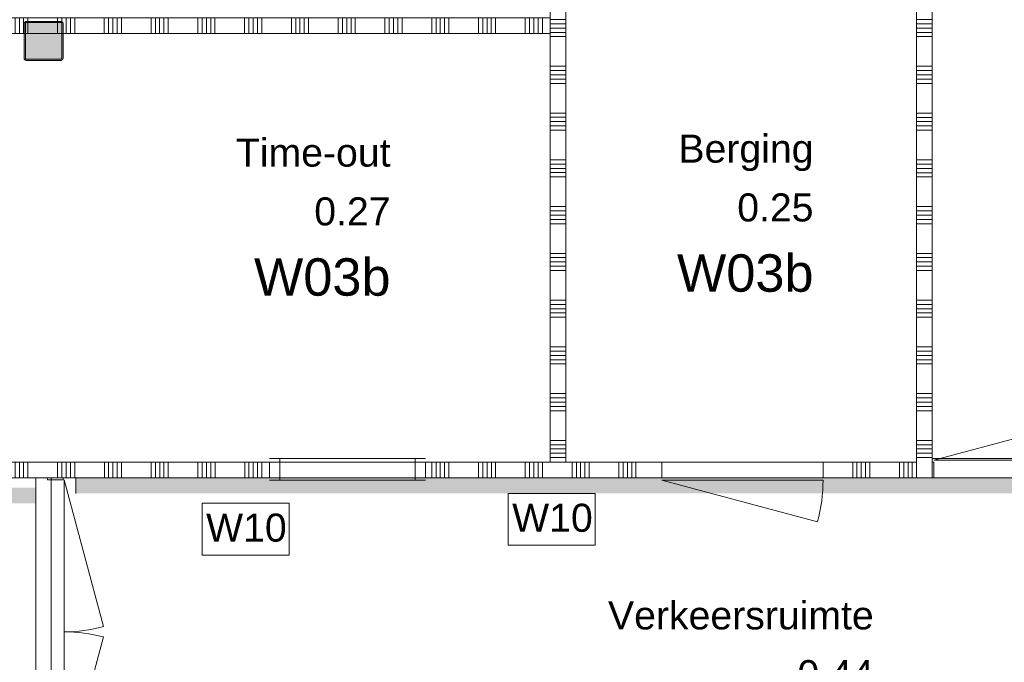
# Model space of a CAD drawing. Header units: millimetres. Extents: x -850 to 154668, y -80343 to 71019.
# Tile 129 of 147: x 16747 to 23063, y 46877 to 50999. Entities that reach past the tile are written whole.
import ezdxf
from ezdxf.enums import TextEntityAlignment as Align

# ---------------------------------------------------------------- set-up
doc = ezdxf.new("R2010")
doc.units = ezdxf.units.MM
doc.header["$MEASUREMENT"] = 0
for name, color, linetype in [('Info Wandafwerking aanduiding', 7, 'Continuous'), ('New_22 NC Binnenwanden', 7, 'Continuous'), ('New_22 NC Binnenwanden Deuren', 7, 'Continuous'), ('New_22 NC Binnenwanden Doorsnede-arcering', 7, 'Continuous'), ('New_22 NC Binnenwanden Laagscheidingslijnen', 7, 'Continuous'), ('New_22 NC Binnenwanden Ramen', 7, 'Continuous'), ('New_Info Wandafwerking aanduiding', 7, 'Continuous'), ('New_Info Wandafwerking aanduiding Doorsnede-arcering', 7, 'Continuous'), ('New_Z Ruimtefuncties', 7, 'Continuous'), ('New_Z Ruimtefuncties Zone omranding', 7, 'Continuous'), ('New_Z Ruimtefuncties Zone tekst', 7, 'Continuous'), ('S-COLS-____-OTLN.RVT S', 7, 'Continuous'), ('S-COLS-____-OTLN.RVT S 2D arcering', 7, 'Continuous')]:
    doc.layers.add(name, color=color, linetype=linetype)
doc.styles.add('GENERATED_STYLE_1', font='arial.ttf')
doc.styles.add('GENERATED_STYLE_2', font='arial.ttf')

# ---------------------------------------------------------------- blocks, each defined once
blk = doc.blocks.new('Wall_456_1', base_point=(17107.1, 48060))
at = {"layer": 'New_Info Wandafwerking aanduiding Doorsnede-arcering', "linetype": 'Continuous', "lineweight": 0}
blk.add_hatch(color=1, dxfattribs=at).paths.add_polyline_path([(17107.1, 47960), (25820.2, 47959.9), (25820.2, 48059.9), (17107.1, 48060)])
at = {"layer": 'New_Info Wandafwerking aanduiding', "color": 9, "linetype": 'Continuous', "lineweight": 0, "flags": 128}
blk.add_lwpolyline([(17107.1, 47960), (17107.1, 48060)], dxfattribs=at)
blk = doc.blocks.new('Column 29[29]_1', base_point=(0.5, 3))
at = {"layer": 'S-COLS-____-OTLN.RVT S 2D arcering', "linetype": 'Continuous', "lineweight": 0, "true_color": 0x778488}
h = blk.add_hatch(color=8, dxfattribs=at)
h.paths.add_polyline_path([(16775.5, 50751), (16776.5, 50746), (16779.3, 50741.8), (16783.5, 50738.9), (16788.5, 50738), (17012.5, 50738), (17017.5, 50738.9), (17021.7, 50741.8), (17024.5, 50746), (17025.5, 50751), (17025.5, 50975), (17024.5, 50979.9), (17021.7, 50984.1), (17017.5, 50987), (17012.5, 50988), (16788.5, 50988), (16783.5, 50987), (16779.3, 50984.1), (16776.5, 50979.9), (16775.5, 50975)])
h.paths.add_polyline_path([(17012.5, 50746), (16788.5, 50746), (16786.6, 50746.3), (16785, 50747.4), (16783.9, 50749), (16783.5, 50751), (16783.5, 50975), (16783.9, 50976.9), (16785, 50978.5), (16786.6, 50979.6), (16788.5, 50980), (17012.5, 50980), (17014.4, 50979.6), (17016.1, 50978.5), (17017.1, 50976.9), (17017.5, 50975), (17017.5, 50751), (17017.1, 50749), (17016.1, 50747.4), (17014.4, 50746.3)], flags=0)
blk.add_hatch(color=8, dxfattribs=at).paths.add_polyline_path([(17012.5, 50980), (16788.5, 50980), (16786.6, 50979.6), (16785, 50978.5), (16783.9, 50976.9), (16783.5, 50975), (16783.5, 50751), (16783.9, 50749), (16785, 50747.4), (16786.6, 50746.3), (16788.5, 50746), (17012.5, 50746), (17014.4, 50746.3), (17016.1, 50747.4), (17017.1, 50749), (17017.5, 50751), (17017.5, 50975), (17017.1, 50976.9), (17016.1, 50978.5), (17014.4, 50979.6)])
at = {"layer": 'S-COLS-____-OTLN.RVT S', "color": 1, "linetype": 'Continuous', "lineweight": 0}
for p, q in [((16776.5, 50979.9), (16775.5, 50975)), ((16775.5, 50975), (16775.5, 50751)), ((16779.3, 50984.1), (16776.5, 50979.9)), ((16783.5, 50987), (16779.3, 50984.1)), ((16788.5, 50988), (16783.5, 50987)), ((16783.5, 50975), (16783.9, 50976.9)), ((16783.5, 50751), (16783.5, 50975)), ((16783.9, 50976.9), (16785, 50978.5)), ((16785, 50978.5), (16786.6, 50979.6)), ((16786.6, 50979.6), (16788.5, 50980)), ((17012.5, 50988), (16788.5, 50988)), ((16788.5, 50980), (17012.5, 50980)), ((17017.5, 50987), (17012.5, 50988)), ((17012.5, 50980), (17014.4, 50979.6)), ((17014.4, 50979.6), (17016.1, 50978.5)), ((17016.1, 50978.5), (17017.1, 50976.9)), ((17017.1, 50976.9), (17017.5, 50975)), ((17021.7, 50984.1), (17017.5, 50987)), ((17017.5, 50975), (17017.5, 50751)), ((17024.5, 50979.9), (17021.7, 50984.1)), ((17025.5, 50975), (17024.5, 50979.9)), ((17025.5, 50751), (17025.5, 50975)), ((16775.5, 50751), (16776.5, 50746)), ((16776.5, 50746), (16779.3, 50741.8)), ((16779.3, 50741.8), (16783.5, 50738.9)), ((16783.9, 50749), (16783.5, 50751)), ((16783.5, 50738.9), (16788.5, 50738)), ((16785, 50747.4), (16783.9, 50749)), ((16786.6, 50746.3), (16785, 50747.4)), ((16788.5, 50746), (16786.6, 50746.3)), ((17012.5, 50746), (16788.5, 50746)), ((16788.5, 50738), (17012.5, 50738)), ((17014.4, 50746.3), (17012.5, 50746)), ((17012.5, 50738), (17017.5, 50738.9)), ((17016.1, 50747.4), (17014.4, 50746.3)), ((17017.1, 50749), (17016.1, 50747.4)), ((17017.5, 50751), (17017.1, 50749)), ((17017.5, 50738.9), (17021.7, 50741.8)), ((17021.7, 50741.8), (17024.5, 50746)), ((17024.5, 50746), (17025.5, 50751))]:
    blk.add_line(p, q, dxfattribs=at)
blk = doc.blocks.new('*X2551')
at = {"layer": 'New_22 NC Binnenwanden Doorsnede-arcering', "color": 254, "linetype": 'Continuous', "lineweight": 0, "true_color": 0xe9ebeb}
for p, q in [((20249.8, 53972.6), (20149.8, 53972.6)), ((20249.8, 53945.1), (20149.8, 53945.1)), ((20249.8, 53917.7), (20149.8, 53917.7)), ((20249.8, 53890.3), (20149.8, 53890.3)), ((20249.8, 53700), (20149.8, 53700)), ((20249.8, 53672.6), (20149.8, 53672.6)), ((20249.8, 53645.1), (20149.8, 53645.1)), ((20249.8, 53617.7), (20149.8, 53617.7)), ((20249.8, 53590.3), (20149.8, 53590.3)), ((20249.8, 53400), (20149.8, 53400)), ((20249.8, 53372.6), (20149.8, 53372.6)), ((20249.8, 53345.1), (20149.8, 53345.1)), ((20249.8, 53317.7), (20149.8, 53317.7)), ((20249.8, 53290.3), (20149.8, 53290.3)), ((20249.8, 53100), (20149.8, 53100)), ((20249.8, 53072.6), (20149.8, 53072.6)), ((20249.8, 53045.1), (20149.8, 53045.1)), ((20249.8, 53017.7), (20149.8, 53017.7)), ((20249.8, 52990.3), (20149.8, 52990.3)), ((20249.8, 52800), (20149.8, 52800)), ((20249.8, 52772.6), (20149.8, 52772.6)), ((20249.8, 52745.1), (20149.8, 52745.1)), ((20249.8, 52717.7), (20149.8, 52717.7)), ((20249.8, 52690.3), (20149.8, 52690.3)), ((20249.8, 52500), (20149.8, 52500)), ((20249.8, 52472.6), (20149.8, 52472.6)), ((20249.8, 52445.1), (20149.8, 52445.1)), ((20249.8, 52417.7), (20149.8, 52417.7)), ((20249.8, 52390.3), (20149.8, 52390.3)), ((20249.8, 52200), (20149.8, 52200)), ((20249.8, 52172.6), (20149.8, 52172.6)), ((20249.8, 52145.1), (20149.8, 52145.1)), ((20249.8, 52117.7), (20149.8, 52117.7)), ((20249.8, 52090.3), (20149.8, 52090.3)), ((20249.8, 51900), (20149.8, 51900)), ((20249.8, 51872.6), (20149.8, 51872.6)), ((20249.8, 51845.1), (20149.8, 51845.1)), ((20249.8, 51817.7), (20149.8, 51817.7)), ((20249.8, 51790.3), (20149.8, 51790.3)), ((20249.8, 51600), (20149.8, 51600)), ((20249.8, 51572.6), (20149.8, 51572.6)), ((20249.8, 51545.1), (20149.8, 51545.1)), ((20249.8, 51517.7), (20149.8, 51517.7)), ((20249.8, 51490.3), (20149.8, 51490.3)), ((20249.8, 51300), (20149.8, 51300)), ((20249.8, 51272.6), (20149.8, 51272.6)), ((20249.8, 51245.1), (20149.8, 51245.1)), ((20249.8, 51217.7), (20149.8, 51217.7)), ((20249.8, 51190.3), (20149.8, 51190.3)), ((20249.8, 51000), (20149.8, 51000)), ((20249.8, 50972.6), (20149.8, 50972.6)), ((20249.8, 50945.1), (20149.8, 50945.1)), ((20249.8, 50917.7), (20149.8, 50917.7)), ((20249.8, 50890.3), (20149.8, 50890.3)), ((20249.8, 50700), (20149.8, 50700)), ((20249.8, 50672.6), (20149.8, 50672.6)), ((20249.8, 50645.1), (20149.8, 50645.1)), ((20249.8, 50617.7), (20149.8, 50617.7)), ((20249.8, 50590.3), (20149.8, 50590.3)), ((20249.8, 50400), (20149.8, 50400)), ((20249.8, 50372.6), (20149.8, 50372.6)), ((20249.8, 50345.1), (20149.8, 50345.1)), ((20249.8, 50317.7), (20149.8, 50317.7)), ((20249.8, 50290.3), (20149.8, 50290.3)), ((20249.8, 50100), (20149.8, 50100)), ((20249.8, 50072.6), (20149.8, 50072.6)), ((20249.8, 50045.1), (20149.8, 50045.1)), ((20249.8, 50017.7), (20149.8, 50017.7)), ((20249.8, 49990.3), (20149.8, 49990.3)), ((20249.8, 49800), (20149.8, 49800)), ((20249.8, 49772.6), (20149.8, 49772.6)), ((20249.8, 49745.1), (20149.8, 49745.1)), ((20249.8, 49717.7), (20149.8, 49717.7)), ((20249.8, 49690.3), (20149.8, 49690.3)), ((20249.8, 49500), (20149.8, 49500)), ((20249.8, 49472.6), (20149.8, 49472.6)), ((20249.8, 49445.1), (20149.8, 49445.1)), ((20249.8, 49417.7), (20149.8, 49417.7)), ((20249.8, 49390.3), (20149.8, 49390.3)), ((20249.8, 49200), (20149.8, 49200)), ((20249.8, 49172.6), (20149.8, 49172.6)), ((20249.8, 49145.1), (20149.8, 49145.1)), ((20249.8, 49117.7), (20149.8, 49117.7)), ((20249.8, 49090.3), (20149.8, 49090.3)), ((20249.8, 48900), (20149.8, 48900)), ((20249.8, 48872.6), (20149.8, 48872.6)), ((20249.8, 48845.1), (20149.8, 48845.1)), ((20249.8, 48817.7), (20149.8, 48817.7)), ((20249.8, 48790.3), (20149.8, 48790.3)), ((20249.8, 48600), (20149.8, 48600)), ((20249.8, 48572.6), (20149.8, 48572.6)), ((20249.8, 48545.1), (20149.8, 48545.1)), ((20249.8, 48517.7), (20149.8, 48517.7)), ((20249.8, 48490.3), (20149.8, 48490.3)), ((20249.8, 48300), (20149.8, 48300)), ((20249.8, 48272.6), (20149.8, 48272.6)), ((20249.8, 48245.1), (20149.8, 48245.1)), ((20249.8, 48217.7), (20149.8, 48217.7)), ((20249.8, 48190.3), (20149.8, 48190.3))]:
    blk.add_line(p, q, dxfattribs=at)
blk = doc.blocks.new('Wall_507_1', base_point=(20199.8, 48160.2))
at = {"layer": 'New_22 NC Binnenwanden', "color": 8, "linetype": 'Continuous', "lineweight": 0, "true_color": 0x778488, "flags": 128}
for points in [[(20149.8, 53985), (20149.8, 48160.2)], [(20249.8, 48160.2), (20249.8, 53985)], [(20149.8, 48160.2), (20249.8, 48160.2)]]:
    blk.add_lwpolyline(points, dxfattribs=at)
at = {"layer": 'New_22 NC Binnenwanden', "color": 8, "lineweight": 0, "true_color": 0x778488}
blk.add_blockref('*X2551', (0, 0), dxfattribs=at)
blk = doc.blocks.new('*X2553')
at = {"layer": 'New_22 NC Binnenwanden Doorsnede-arcering', "color": 254, "linetype": 'Continuous', "lineweight": 0, "true_color": 0xe9ebeb}
for p, q in [((22600, 53972.5), (22500, 53972.5)), ((22600, 53945.1), (22500, 53945.1)), ((22600, 53917.6), (22500, 53917.6)), ((22600, 53890.2), (22500, 53890.2)), ((22600, 53699.9), (22500, 53699.9)), ((22600, 53672.5), (22500, 53672.5)), ((22600, 53645.1), (22500, 53645.1)), ((22600, 53617.6), (22500, 53617.6)), ((22600, 53590.2), (22500, 53590.2)), ((22600, 53399.9), (22500, 53399.9)), ((22600, 53372.5), (22500, 53372.5)), ((22600, 53345.1), (22500, 53345.1)), ((22600, 53317.6), (22500, 53317.6)), ((22600, 53290.2), (22500, 53290.2)), ((22600, 53099.9), (22500, 53099.9)), ((22600, 53072.5), (22500, 53072.5)), ((22600, 53045.1), (22500, 53045.1)), ((22600, 53017.6), (22500, 53017.6)), ((22600, 52990.2), (22500, 52990.2)), ((22600, 52799.9), (22500, 52799.9)), ((22600, 52772.5), (22500, 52772.5)), ((22600, 52745.1), (22500, 52745.1)), ((22600, 52717.6), (22500, 52717.6)), ((22600, 52690.2), (22500, 52690.2)), ((22600, 52499.9), (22500, 52499.9)), ((22600, 52472.5), (22500, 52472.5)), ((22600, 52445.1), (22500, 52445.1)), ((22600, 52417.6), (22500, 52417.6)), ((22600, 52390.2), (22500, 52390.2)), ((22600, 52199.9), (22500, 52199.9)), ((22600, 52172.5), (22500, 52172.5)), ((22600, 52145.1), (22500, 52145.1)), ((22600, 52117.6), (22500, 52117.6)), ((22600, 52090.2), (22500, 52090.2)), ((22600, 51899.9), (22500, 51899.9)), ((22600, 51872.5), (22500, 51872.5)), ((22600, 51845.1), (22500, 51845.1)), ((22600, 51817.6), (22500, 51817.6)), ((22600, 51790.2), (22500, 51790.2)), ((22600, 51599.9), (22500, 51599.9)), ((22600, 51572.5), (22500, 51572.5)), ((22600, 51545.1), (22500, 51545.1)), ((22600, 51517.6), (22500, 51517.6)), ((22600, 51490.2), (22500, 51490.2)), ((22600, 51299.9), (22500, 51299.9)), ((22600, 51272.5), (22500, 51272.5)), ((22600, 51245.1), (22500, 51245.1)), ((22600, 51217.6), (22500, 51217.6)), ((22600, 51190.2), (22500, 51190.2)), ((22600, 50999.9), (22500, 50999.9)), ((22600, 50972.5), (22500, 50972.5)), ((22600, 50945.1), (22500, 50945.1)), ((22600, 50917.6), (22500, 50917.6)), ((22600, 50890.2), (22500, 50890.2)), ((22600, 50699.9), (22500, 50699.9)), ((22600, 50672.5), (22500, 50672.5)), ((22600, 50645.1), (22500, 50645.1)), ((22600, 50617.6), (22500, 50617.6)), ((22600, 50590.2), (22500, 50590.2)), ((22600, 50399.9), (22500, 50399.9)), ((22600, 50372.5), (22500, 50372.5)), ((22600, 50345.1), (22500, 50345.1)), ((22600, 50317.6), (22500, 50317.6)), ((22600, 50290.2), (22500, 50290.2)), ((22600, 50099.9), (22500, 50099.9)), ((22600, 50072.5), (22500, 50072.5)), ((22600, 50045.1), (22500, 50045.1)), ((22600, 50017.6), (22500, 50017.6)), ((22600, 49990.2), (22500, 49990.2)), ((22600, 49799.9), (22500, 49799.9)), ((22600, 49772.5), (22500, 49772.5)), ((22600, 49745.1), (22500, 49745.1)), ((22600, 49717.6), (22500, 49717.6)), ((22600, 49690.2), (22500, 49690.2)), ((22600, 49499.9), (22500, 49499.9)), ((22600, 49472.5), (22500, 49472.5)), ((22600, 49445.1), (22500, 49445.1)), ((22600, 49417.6), (22500, 49417.6)), ((22600, 49390.2), (22500, 49390.2)), ((22600, 49199.9), (22500, 49199.9)), ((22600, 49172.5), (22500, 49172.5)), ((22600, 49145.1), (22500, 49145.1)), ((22600, 49117.6), (22500, 49117.6)), ((22600, 49090.2), (22500, 49090.2)), ((22600, 48899.9), (22500, 48899.9)), ((22600, 48872.5), (22500, 48872.5)), ((22600, 48845.1), (22500, 48845.1)), ((22600, 48817.6), (22500, 48817.6)), ((22600, 48790.2), (22500, 48790.2)), ((22600, 48599.9), (22500, 48599.9)), ((22600, 48572.5), (22500, 48572.5)), ((22600, 48545.1), (22500, 48545.1)), ((22600, 48517.6), (22500, 48517.6)), ((22600, 48490.2), (22500, 48490.2)), ((22600, 48299.9), (22500, 48299.9)), ((22600, 48272.5), (22500, 48272.5)), ((22600, 48245.1), (22500, 48245.1)), ((22600, 48217.6), (22500, 48217.6)), ((22600, 48190.2), (22500, 48190.2))]:
    blk.add_line(p, q, dxfattribs=at)
blk = doc.blocks.new('Wall_508_1', base_point=(22500, 48060))
at = {"layer": 'New_22 NC Binnenwanden', "color": 8, "linetype": 'Continuous', "lineweight": 0, "true_color": 0x778488}
blk.add_line((22500, 48060), (22600, 48060), dxfattribs=at)
at = {"layer": 'New_22 NC Binnenwanden', "color": 8, "linetype": 'Continuous', "lineweight": 0, "true_color": 0x778488, "flags": 128}
for points in [[(22500, 53985), (22500, 48160)], [(22600, 48160), (22600, 53985)]]:
    blk.add_lwpolyline(points, dxfattribs=at)
at = {"layer": 'New_22 NC Binnenwanden Laagscheidingslijnen', "color": 8, "linetype": 'Continuous', "lineweight": 0, "true_color": 0x778488}
for p, q in [((22500, 48160), (22500, 48060)), ((22600, 48060), (22600, 48160))]:
    blk.add_line(p, q, dxfattribs=at)
at = {"layer": 'New_22 NC Binnenwanden', "color": 8, "lineweight": 0, "true_color": 0x778488}
blk.add_blockref('*X2553', (0, 0), dxfattribs=at)
blk = doc.blocks.new('*X2556')
at = {"layer": 'New_22 NC Binnenwanden Doorsnede-arcering', "color": 254, "linetype": 'Continuous', "lineweight": 0, "true_color": 0xe9ebeb}
for p, q in [((16144.9, 50999.3), (16144.9, 51010)), ((16144.9, 50910), (16144.9, 50999.3)), ((16172.3, 50999.3), (16172.3, 51010)), ((16172.3, 50910), (16172.3, 50999.3)), ((16199.8, 50999.3), (16199.8, 51010)), ((16199.8, 50910), (16199.8, 50999.3)), ((16390, 50999.3), (16390, 51010)), ((16390, 50910), (16390, 50999.3)), ((16417.5, 50999.3), (16417.5, 51010)), ((16417.5, 50910), (16417.5, 50999.3)), ((16444.9, 50999.3), (16444.9, 51010)), ((16444.9, 50910), (16444.9, 50999.3)), ((16472.3, 50999.3), (16472.3, 51010)), ((16472.3, 50910), (16472.3, 50999.3)), ((16499.8, 50999.3), (16499.8, 51010)), ((16499.8, 50910), (16499.8, 50999.3)), ((16690, 50999.3), (16690, 51010)), ((16690, 50910), (16690, 50999.3)), ((16717.5, 50999.3), (16717.5, 51010)), ((16717.5, 50910), (16717.5, 50999.3)), ((16744.9, 50999.3), (16744.9, 51010)), ((16744.9, 50910), (16744.9, 50999.3)), ((16772.3, 50999.3), (16772.3, 51010)), ((16772.3, 50910), (16772.3, 50999.3)), ((16799.8, 50999.3), (16799.8, 51010)), ((16799.8, 50985), (16799.8, 50999.3)), ((16990, 50999.3), (16990, 51010)), ((16990, 50985), (16990, 50999.3)), ((17017.5, 50999.3), (17017.5, 51010)), ((17017.5, 50981.5), (17017.5, 50999.3)), ((17044.9, 50999.3), (17044.9, 51010)), ((17044.9, 50910), (17044.9, 50999.3)), ((17072.3, 50999.3), (17072.3, 51010)), ((17072.3, 50910), (17072.3, 50999.3)), ((17099.8, 50999.3), (17099.8, 51010)), ((17099.8, 50910), (17099.8, 50999.3)), ((17290, 50999.3), (17290, 51010)), ((17290, 50910), (17290, 50999.3)), ((17317.5, 50999.3), (17317.5, 51010)), ((17317.5, 50910), (17317.5, 50999.3)), ((17344.9, 50999.3), (17344.9, 51010)), ((17344.9, 50910), (17344.9, 50999.3)), ((17372.3, 50999.3), (17372.3, 51010)), ((17372.3, 50910), (17372.3, 50999.3)), ((17399.8, 50999.3), (17399.8, 51010)), ((17399.8, 50910), (17399.8, 50999.3)), ((17590, 50999.3), (17590, 51010)), ((17590, 50910), (17590, 50999.3)), ((17617.5, 50999.3), (17617.5, 51010)), ((17617.5, 50910), (17617.5, 50999.3)), ((17644.9, 50999.3), (17644.9, 51010)), ((17644.9, 50910), (17644.9, 50999.3)), ((17672.3, 50999.3), (17672.3, 51010)), ((17672.3, 50910), (17672.3, 50999.3)), ((17699.8, 50999.3), (17699.8, 51010)), ((17699.8, 50910), (17699.8, 50999.3)), ((17890, 50999.3), (17890, 51010)), ((17890, 50910), (17890, 50999.3)), ((17917.5, 50999.3), (17917.5, 51010)), ((17917.5, 50910), (17917.5, 50999.3)), ((17944.9, 50999.3), (17944.9, 51010)), ((17944.9, 50910), (17944.9, 50999.3)), ((17972.3, 50999.3), (17972.3, 51010)), ((17972.3, 50910), (17972.3, 50999.3)), ((17999.8, 50999.3), (17999.8, 51010)), ((17999.8, 50910), (17999.8, 50999.3)), ((18190, 50999.3), (18190, 51010)), ((18190, 50910), (18190, 50999.3)), ((18217.5, 50999.3), (18217.5, 51010)), ((18217.5, 50910), (18217.5, 50999.3)), ((18244.9, 50999.3), (18244.9, 51010)), ((18244.9, 50910), (18244.9, 50999.3)), ((18272.3, 50999.3), (18272.3, 51010)), ((18272.3, 50910), (18272.3, 50999.3)), ((18299.8, 50999.3), (18299.8, 51010)), ((18299.8, 50910), (18299.8, 50999.3)), ((18490, 50999.3), (18490, 51010)), ((18490, 50910), (18490, 50999.3)), ((18517.5, 50999.3), (18517.5, 51010)), ((18517.5, 50910), (18517.5, 50999.3)), ((18544.9, 50999.3), (18544.9, 51010)), ((18544.9, 50910), (18544.9, 50999.3)), ((18572.3, 50999.3), (18572.3, 51010)), ((18572.3, 50910), (18572.3, 50999.3)), ((18599.8, 50999.3), (18599.8, 51010)), ((18599.8, 50910), (18599.8, 50999.3)), ((18790, 50999.3), (18790, 51010)), ((18790, 50910), (18790, 50999.3)), ((18817.5, 50999.3), (18817.5, 51010)), ((18817.5, 50910), (18817.5, 50999.3)), ((18844.9, 50999.3), (18844.9, 51010)), ((18844.9, 50910), (18844.9, 50999.3)), ((18872.3, 50999.3), (18872.3, 51010)), ((18872.3, 50910), (18872.3, 50999.3)), ((18899.8, 50999.3), (18899.8, 51010)), ((18899.8, 50910), (18899.8, 50999.3)), ((19090, 50999.3), (19090, 51010)), ((19090, 50910), (19090, 50999.3)), ((19117.5, 50999.3), (19117.5, 51010)), ((19117.5, 50910), (19117.5, 50999.3)), ((19144.9, 50999.3), (19144.9, 51010)), ((19144.9, 50910), (19144.9, 50999.3)), ((19172.3, 50999.3), (19172.3, 51010)), ((19172.3, 50910), (19172.3, 50999.3)), ((19199.8, 50999.3), (19199.8, 51010)), ((19199.8, 50910), (19199.8, 50999.3)), ((19390, 50999.3), (19390, 51010)), ((19390, 50910), (19390, 50999.3)), ((19417.5, 50999.3), (19417.5, 51010)), ((19417.5, 50910), (19417.5, 50999.3)), ((19444.9, 50999.3), (19444.9, 51010)), ((19444.9, 50910), (19444.9, 50999.3)), ((19472.3, 50999.3), (19472.3, 51010)), ((19472.3, 50910), (19472.3, 50999.3)), ((19499.8, 50999.3), (19499.8, 51010)), ((19499.8, 50910), (19499.8, 50999.3)), ((19690, 50999.3), (19690, 51010)), ((19690, 50910), (19690, 50999.3)), ((19717.5, 50999.3), (19717.5, 51010)), ((19717.5, 50910), (19717.5, 50999.3)), ((19744.9, 50999.3), (19744.9, 51010)), ((19744.9, 50910), (19744.9, 50999.3)), ((19772.3, 50999.3), (19772.3, 51010)), ((19772.3, 50910), (19772.3, 50999.3)), ((19799.8, 50999.3), (19799.8, 51010)), ((19799.8, 50910), (19799.8, 50999.3)), ((19990, 50999.3), (19990, 51010)), ((19990, 50910), (19990, 50999.3)), ((20017.5, 50999.3), (20017.5, 51010)), ((20017.5, 50910), (20017.5, 50999.3)), ((20044.9, 50999.3), (20044.9, 51010)), ((20044.9, 50910), (20044.9, 50999.3)), ((20072.3, 50999.3), (20072.3, 51010)), ((20072.3, 50910), (20072.3, 50999.3)), ((20099.8, 50999.3), (20099.8, 51010)), ((20099.8, 50910), (20099.8, 50999.3))]:
    blk.add_line(p, q, dxfattribs=at)
blk = doc.blocks.new('*X2557')
at = {"layer": 'New_22 NC Binnenwanden Doorsnede-arcering', "color": 254, "linetype": 'Continuous', "lineweight": 0, "true_color": 0xe9ebeb}
for p, q in [((16799.8, 50910), (16799.8, 50977)), ((16990, 50910), (16990, 50977))]:
    blk.add_line(p, q, dxfattribs=at)
blk = doc.blocks.new('Wall_509_1', base_point=(20199.8, 51010))
at = {"layer": 'New_22 NC Binnenwanden', "color": 8, "linetype": 'Continuous', "lineweight": 0, "true_color": 0x778488, "flags": 128}
for points in [[(20149.8, 51010), (16140, 51010)], [(16140, 51010), (16140, 50910)], [(20149.8, 51010), (20149.8, 50910)], [(16140, 50910), (16775, 50910)], [(16783, 50910), (17017, 50910)], [(17025, 50910), (20149.8, 50910)]]:
    blk.add_lwpolyline(points, dxfattribs=at)
at = {"layer": 'New_22 NC Binnenwanden', "color": 8, "lineweight": 0, "true_color": 0x778488}
for name in ['*X2556', '*X2557']:
    blk.add_blockref(name, (0, 0), dxfattribs=at)
blk = doc.blocks.new('*X2704')
at = {"layer": 'New_22 NC Binnenwanden Doorsnede-arcering', "color": 254, "linetype": 'Continuous', "lineweight": 0, "true_color": 0xe9ebeb}
for p, q in [((16390.3, 48146.1), (16390.3, 48160)), ((16390.3, 48060), (16390.3, 48146.1)), ((16417.7, 48146.1), (16417.7, 48160)), ((16417.7, 48060), (16417.7, 48146.1)), ((16445.1, 48146.1), (16445.1, 48160)), ((16445.1, 48060), (16445.1, 48146.1)), ((16472.6, 48146.1), (16472.6, 48160)), ((16472.6, 48060), (16472.6, 48146.1)), ((16500, 48146.1), (16500, 48160)), ((16500, 48060), (16500, 48146.1)), ((16690.3, 48146.1), (16690.3, 48160)), ((16690.3, 48060), (16690.3, 48146.1)), ((16717.7, 48146.1), (16717.7, 48160)), ((16717.7, 48060), (16717.7, 48146.1)), ((16745.1, 48146.1), (16745.1, 48160)), ((16745.1, 48060), (16745.1, 48146.1)), ((16772.6, 48146.1), (16772.6, 48160)), ((16772.6, 48060), (16772.6, 48146.1)), ((16800, 48146.1), (16800, 48160)), ((16800, 48060), (16800, 48146.1)), ((16990.3, 48146.1), (16990.3, 48160)), ((16990.3, 48060), (16990.3, 48146.1)), ((17017.7, 48146.1), (17017.7, 48160)), ((17017.7, 48060), (17017.7, 48146.1)), ((17045.1, 48146.1), (17045.1, 48160)), ((17045.1, 48060), (17045.1, 48146.1)), ((17072.6, 48146.1), (17072.6, 48160)), ((17072.6, 48060), (17072.6, 48146.1)), ((17100, 48146.1), (17100, 48160)), ((17100, 48060), (17100, 48146.1)), ((17290.3, 48146.1), (17290.3, 48160)), ((17290.3, 48060), (17290.3, 48146.1)), ((17317.7, 48146.1), (17317.7, 48160)), ((17317.7, 48060), (17317.7, 48146.1)), ((17345.1, 48146.1), (17345.1, 48160)), ((17345.1, 48060), (17345.1, 48146.1)), ((17372.6, 48146.1), (17372.6, 48160)), ((17372.6, 48060), (17372.6, 48146.1)), ((17400, 48146.1), (17400, 48160)), ((17400, 48060), (17400, 48146.1)), ((17590.3, 48146.1), (17590.3, 48160)), ((17590.3, 48060), (17590.3, 48146.1)), ((17617.7, 48146.1), (17617.7, 48160)), ((17617.7, 48060), (17617.7, 48146.1)), ((17645.1, 48146.1), (17645.1, 48160)), ((17645.1, 48060), (17645.1, 48146.1)), ((17672.6, 48146.1), (17672.6, 48160)), ((17672.6, 48060), (17672.6, 48146.1)), ((17700, 48146.1), (17700, 48160)), ((17700, 48060), (17700, 48146.1)), ((17890.3, 48146.1), (17890.3, 48160)), ((17890.3, 48060), (17890.3, 48146.1)), ((17917.7, 48146.1), (17917.7, 48160)), ((17917.7, 48060), (17917.7, 48146.1)), ((17945.1, 48146.1), (17945.1, 48160)), ((17945.1, 48060), (17945.1, 48146.1)), ((17972.6, 48146.1), (17972.6, 48160)), ((17972.6, 48060), (17972.6, 48146.1)), ((18000, 48146.1), (18000, 48160)), ((18000, 48060), (18000, 48146.1)), ((18190.3, 48146.1), (18190.3, 48160)), ((18190.3, 48060), (18190.3, 48146.1)), ((18217.7, 48146.1), (18217.7, 48160)), ((18217.7, 48060), (18217.7, 48146.1)), ((18245.1, 48146.1), (18245.1, 48160)), ((18245.1, 48060), (18245.1, 48146.1)), ((18272.6, 48146.1), (18272.6, 48160)), ((18272.6, 48060), (18272.6, 48146.1)), ((18300, 48146.1), (18300, 48160)), ((18300, 48060), (18300, 48146.1))]:
    blk.add_line(p, q, dxfattribs=at)
blk = doc.blocks.new('*X2705')
at = {"layer": 'New_22 NC Binnenwanden Doorsnede-arcering', "color": 254, "linetype": 'Continuous', "lineweight": 0, "true_color": 0xe9ebeb}
for p, q in [((19390.3, 48146.1), (19390.3, 48160)), ((19390.3, 48060), (19390.3, 48146.1)), ((19417.7, 48146.1), (19417.7, 48160)), ((19417.7, 48060), (19417.7, 48146.1)), ((19445.1, 48146.1), (19445.1, 48160)), ((19445.1, 48060), (19445.1, 48146.1)), ((19472.6, 48146.1), (19472.6, 48160)), ((19472.6, 48060), (19472.6, 48146.1)), ((19500, 48146.1), (19500, 48160)), ((19500, 48060), (19500, 48146.1)), ((19690.3, 48146.1), (19690.3, 48160)), ((19690.3, 48060), (19690.3, 48146.1)), ((19717.7, 48146.1), (19717.7, 48160)), ((19717.7, 48060), (19717.7, 48146.1)), ((19745.1, 48146.1), (19745.1, 48160)), ((19745.1, 48060), (19745.1, 48146.1)), ((19772.6, 48146.1), (19772.6, 48160)), ((19772.6, 48060), (19772.6, 48146.1)), ((19800, 48146.1), (19800, 48160)), ((19800, 48060), (19800, 48146.1)), ((19990.3, 48146.1), (19990.3, 48160)), ((19990.3, 48060), (19990.3, 48146.1)), ((20017.7, 48146.1), (20017.7, 48160)), ((20017.7, 48060), (20017.7, 48146.1)), ((20045.1, 48146.1), (20045.1, 48160)), ((20045.1, 48060), (20045.1, 48146.1)), ((20072.6, 48146.1), (20072.6, 48160)), ((20072.6, 48060), (20072.6, 48146.1)), ((20100, 48146.1), (20100, 48160)), ((20100, 48060), (20100, 48146.1)), ((20290.3, 48146.1), (20290.3, 48160)), ((20290.3, 48060), (20290.3, 48146.1)), ((20317.7, 48146.1), (20317.7, 48160)), ((20317.7, 48060), (20317.7, 48146.1)), ((20345.1, 48146.1), (20345.1, 48160)), ((20345.1, 48060), (20345.1, 48146.1)), ((20372.6, 48146.1), (20372.6, 48160)), ((20372.6, 48060), (20372.6, 48146.1)), ((20400, 48146.1), (20400, 48160)), ((20400, 48060), (20400, 48146.1)), ((20590.3, 48146.1), (20590.3, 48160)), ((20590.3, 48060), (20590.3, 48146.1)), ((20617.7, 48146.1), (20617.7, 48160)), ((20617.7, 48060), (20617.7, 48146.1)), ((20645.1, 48146.1), (20645.1, 48160)), ((20645.1, 48060), (20645.1, 48146.1)), ((20672.6, 48146.1), (20672.6, 48160)), ((20672.6, 48060), (20672.6, 48146.1)), ((20700, 48146.1), (20700, 48160)), ((20700, 48060), (20700, 48146.1))]:
    blk.add_line(p, q, dxfattribs=at)
blk = doc.blocks.new('*X2706')
at = {"layer": 'New_22 NC Binnenwanden Doorsnede-arcering', "color": 254, "linetype": 'Continuous', "lineweight": 0, "true_color": 0xe9ebeb}
for p, q in [((22090.3, 48146.1), (22090.3, 48160)), ((22090.3, 48060), (22090.3, 48146.1)), ((22117.7, 48146.1), (22117.7, 48160)), ((22117.7, 48060), (22117.7, 48146.1)), ((22145.1, 48146.1), (22145.1, 48160)), ((22145.1, 48060), (22145.1, 48146.1)), ((22172.6, 48146.1), (22172.6, 48160)), ((22172.6, 48060), (22172.6, 48146.1)), ((22200, 48146.1), (22200, 48160)), ((22200, 48060), (22200, 48146.1)), ((22390.3, 48146.1), (22390.3, 48160)), ((22390.3, 48060), (22390.3, 48146.1)), ((22417.7, 48146.1), (22417.7, 48160)), ((22417.7, 48060), (22417.7, 48146.1)), ((22445.1, 48146.1), (22445.1, 48160)), ((22445.1, 48060), (22445.1, 48146.1)), ((22472.6, 48146.1), (22472.6, 48160)), ((22472.6, 48060), (22472.6, 48146.1)), ((22500, 48146.1), (22500, 48160)), ((22500, 48071.1), (22500, 48146.1))]:
    blk.add_line(p, q, dxfattribs=at)
blk = doc.blocks.new('R1 22_3')
at = {"layer": 'New_22 NC Binnenwanden Ramen', "color": 1, "linetype": 'Continuous', "lineweight": 0}
for p, q in [((-500, 0), (-433, 0)), ((-433, 0), (-433, -139)), ((-433, 0), (433, 0)), ((433, -139), (433, 0)), ((433, 0), (500, 0)), ((-433, -139), (-500, -139)), ((433, -139), (-433, -139)), ((500, -139), (433, -139))]:
    blk.add_line(p, q, dxfattribs=at)
at = {"layer": 'New_22 NC Binnenwanden Ramen', "color": 9, "linetype": 'Continuous', "lineweight": 0}
for p, q in [((-500, -14), (500, -14)), ((-500, -114), (500, -114))]:
    blk.add_line(p, q, dxfattribs=at)
at = {"layer": 'New_22 NC Binnenwanden Ramen', "color": 7, "linetype": 'Continuous', "lineweight": 0}
for p, q in [((-500, -14), (-500, -114)), ((-500, -14), (-500, -114)), ((500, -14), (500, -114)), ((500, -14), (500, -114))]:
    blk.add_line(p, q, dxfattribs=at)
blk = doc.blocks.new('D1 22_14')
at = {"layer": 'New_22 NC Binnenwanden Deuren', "color": 1, "linetype": 'Continuous', "lineweight": 0}
for q in [(-481.8, 267.6), (-517, 0)]:
    blk.add_line((517, 0), q, dxfattribs=at)
at = {"layer": 'New_22 NC Binnenwanden Deuren', "color": 7, "linetype": 'Continuous', "lineweight": 0}
for p, q in [((-517, -14), (-517, -114)), ((-517, -14), (-517, -114)), ((517, -14), (517, -114)), ((517, -14), (517, -114))]:
    blk.add_line(p, q, dxfattribs=at)
at = {"layer": 'New_22 NC Binnenwanden Deuren', "color": 1, "linetype": 'Continuous', "lineweight": 0}
blk.add_arc((517, 0), 1034, 165, 180, dxfattribs=at)
blk = doc.blocks.new('Wall_560_1', base_point=(16140.6, 48060))
at = {"layer": 'New_22 NC Binnenwanden', "color": 8, "linetype": 'Continuous', "lineweight": 0, "true_color": 0x778488}
for p, q in [((18349.8, 48060), (18349.8, 48160)), ((19349.8, 48060), (19349.8, 48160)), ((20866, 48060), (20866, 48160)), ((21900, 48060), (21900, 48160)), ((22610, 48160), (22610, 48060))]:
    blk.add_line(p, q, dxfattribs=at)
at = {"layer": 'New_22 NC Binnenwanden', "color": 8, "linetype": 'Continuous', "lineweight": 0, "true_color": 0x778488, "flags": 128}
for points in [[(18349.8, 48160), (16240.5, 48160)], [(20866, 48160), (19349.8, 48160)], [(22500, 48160), (21900, 48160)], [(22610, 48160), (22600, 48160)], [(16240.6, 48060), (18349.8, 48060)], [(19349.8, 48060), (20866, 48060)], [(21900, 48060), (22610, 48060)]]:
    blk.add_lwpolyline(points, dxfattribs=at)
at = {"layer": 'New_22 NC Binnenwanden Laagscheidingslijnen', "color": 8, "linetype": 'Continuous', "lineweight": 0, "true_color": 0x778488}
for p, q in [((22500, 48160), (22500, 48060)), ((22600, 48060), (22600, 48160))]:
    blk.add_line(p, q, dxfattribs=at)
at = {"layer": 'New_22 NC Binnenwanden', "color": 8, "lineweight": 0, "true_color": 0x778488}
for name in ['*X2704', '*X2705', '*X2706']:
    blk.add_blockref(name, (0, 0), dxfattribs=at)
at = {"layer": 'New_22 NC Binnenwanden Deuren', "color": 1, "linetype": 'Continuous', "lineweight": 0, "xscale": -1, "zscale": 1000}
blk.add_blockref('D1 22_14', (23127, 48174), dxfattribs=at)
at = {"layer": 'New_22 NC Binnenwanden Deuren', "color": 1, "linetype": 'Continuous', "lineweight": 0, "zscale": 1000, "rotation": 180}
blk.add_blockref('D1 22_14', (21383, 48046), dxfattribs=at)
at = {"layer": 'New_22 NC Binnenwanden Ramen', "color": 1, "linetype": 'Continuous', "lineweight": 0, "zscale": 1000, "rotation": 180}
blk.add_blockref('R1 22_3', (18849.8, 48046), dxfattribs=at)
blk = doc.blocks.new('*X2885')
at = {"layer": 'New_22 NC Binnenwanden Doorsnede-arcering', "color": 254, "linetype": 'Continuous', "lineweight": 0, "true_color": 0xe9ebeb}
blk.add_line((17025, 46090.3), (16925, 46090.3), dxfattribs=at)
blk = doc.blocks.new('D2 22_10')
at = {"layer": 'New_22 NC Binnenwanden Deuren', "color": 1, "linetype": 'Continuous', "lineweight": 0}
for p, q in [((-975, 0), (-33.2, 252.3)), ((975, 0), (33.2, 252.3)), ((-975, 0), (0, 0)), ((975, 0), (0, 0))]:
    blk.add_line(p, q, dxfattribs=at)
at = {"layer": 'New_22 NC Binnenwanden Deuren', "color": 7, "linetype": 'Continuous', "lineweight": 0}
for p, q in [((-975, -107), (-975, -7)), ((-975, -107), (-975, -7)), ((975, -107), (975, -7)), ((975, -107), (975, -7))]:
    blk.add_line(p, q, dxfattribs=at)
at = {"layer": 'New_22 NC Binnenwanden Deuren', "color": 1, "linetype": 'Continuous', "lineweight": 0}
for centre, start, end in [((-975, 0), 0, 15), ((975, 0), 165, 180)]:
    blk.add_arc(centre, 975, start, end, dxfattribs=at)
blk = doc.blocks.new('Wall_596_1', base_point=(16975, 48060))
at = {"layer": 'New_22 NC Binnenwanden', "color": 8, "linetype": 'Continuous', "lineweight": 0, "true_color": 0x778488}
for p, q in [((16925, 48047.5), (17025, 48047.5)), ((16925, 46097.5), (17025, 46097.5))]:
    blk.add_line(p, q, dxfattribs=at)
at = {"layer": 'New_22 NC Binnenwanden', "color": 8, "linetype": 'Continuous', "lineweight": 0, "true_color": 0x778488, "flags": 128}
for points in [[(16925, 48060), (16925, 48047.5)], [(16925, 48060), (17025, 48060)], [(17025, 48047.5), (17025, 48060)], [(16925, 46097.5), (16925, 46085)], [(16925, 46085), (17025, 46085)], [(17025, 46085), (17025, 46097.5)]]:
    blk.add_lwpolyline(points, dxfattribs=at)
at = {"layer": 'New_22 NC Binnenwanden', "color": 8, "lineweight": 0, "true_color": 0x778488}
blk.add_blockref('*X2885', (0, 0), dxfattribs=at)
at = {"layer": 'New_22 NC Binnenwanden Deuren', "color": 1, "linetype": 'Continuous', "lineweight": 0, "zscale": 1000, "rotation": 270}
blk.add_blockref('D2 22_10', (17032, 47072.5), dxfattribs=at)
blk = doc.blocks.new('Time-out_0.27_15_1', base_point=(18643.6, 49711.9))
at = {"layer": 'New_Z Ruimtefuncties Zone tekst', "color": 2, "lineweight": 0}
for tag, height, style, p in [('DUMMY_938', 180, 'GENERATED_STYLE_1', (19125.8, 50277.6)), ('ROOM_NAME', 180, 'GENERATED_STYLE_1', (19125.8, 50236.4)), ('DUMMY_939', 180, 'GENERATED_STYLE_1', (19125.8, 49900.4)), ('ROOM_NUMBER', 180, 'GENERATED_STYLE_1', (19125.8, 49859.3)), ('stWallCovering', 240, 'GENERATED_STYLE_2', (19125.8, 49468.4))]:
    blk.add_attdef(tag, text='', height=height, dxfattribs=dict(at, style=style)).set_placement(p, align=Align.TOP_RIGHT)
at = {"layer": 'New_Z Ruimtefuncties Zone tekst', "color": 2, "lineweight": 0, "style": 'GENERATED_STYLE_2'}
blk.add_attdef('DUMMY_940', text='', height=240, dxfattribs=at).set_placement((18161.4, 49523.3), align=Align.TOP_LEFT)
blk = doc.blocks.new('Berging_0.25_16_1', base_point=(21400, 49737.2))
at = {"layer": 'New_Z Ruimtefuncties Zone tekst', "color": 2, "lineweight": 0}
for tag, height, style, p in [('DUMMY_938', 180, 'GENERATED_STYLE_1', (21838.9, 50302.9)), ('ROOM_NAME', 180, 'GENERATED_STYLE_1', (21838.9, 50261.8)), ('DUMMY_939', 180, 'GENERATED_STYLE_1', (21838.9, 49925.8)), ('ROOM_NUMBER', 180, 'GENERATED_STYLE_1', (21838.9, 49884.6)), ('stWallCovering', 240, 'GENERATED_STYLE_2', (21838.9, 49493.8))]:
    blk.add_attdef(tag, text='', height=height, dxfattribs=dict(at, style=style)).set_placement(p, align=Align.TOP_RIGHT)
at = {"layer": 'New_Z Ruimtefuncties Zone tekst', "color": 2, "lineweight": 0, "style": 'GENERATED_STYLE_2'}
blk.add_attdef('DUMMY_940', text='', height=240, dxfattribs=at).set_placement((20961.2, 49548.6), align=Align.TOP_LEFT)
blk = doc.blocks.new('Verkeersruimte_0.44_25_1', base_point=(21396.4, 46743.1))
at = {"layer": 'New_Z Ruimtefuncties Zone tekst', "color": 2, "lineweight": 0}
for tag, height, style, p in [('DUMMY_938', 180, 'GENERATED_STYLE_1', (22225.1, 47308.8)), ('ROOM_NAME', 180, 'GENERATED_STYLE_1', (22225.1, 47267.7)), ('DUMMY_939', 180, 'GENERATED_STYLE_1', (22225.1, 46931.7)), ('ROOM_NUMBER', 180, 'GENERATED_STYLE_1', (22225.1, 46890.5)), ('stWallCovering', 240, 'GENERATED_STYLE_2', (22225.1, 46499.7))]:
    blk.add_attdef(tag, text='', height=height, dxfattribs=dict(at, style=style)).set_placement(p, align=Align.TOP_RIGHT)
at = {"layer": 'New_Z Ruimtefuncties Zone tekst', "color": 2, "lineweight": 0, "style": 'GENERATED_STYLE_2'}
blk.add_attdef('DUMMY_940', text='', height=240, dxfattribs=at).set_placement((20567.8, 46554.5), align=Align.TOP_LEFT)
blk = doc.blocks.new('Wall_741_1', base_point=(16850, 47996.6))
at = {"layer": 'New_Info Wandafwerking aanduiding Doorsnede-arcering', "linetype": 'Continuous', "lineweight": 0}
for points in [[(16060.9, 47996.6), (15960.9, 47896.6), (16060.9, 47896.6)], [(15960.9, 47996.6), (15960.9, 47896.6), (16060.9, 47996.6)], [(16060.9, 47896.6), (16850, 47896.6), (16850, 47996.6), (16060.9, 47996.6)]]:
    blk.add_hatch(color=1, dxfattribs=at).paths.add_polyline_path(points)
at = {"layer": 'New_Info Wandafwerking aanduiding', "color": 9, "linetype": 'Continuous', "lineweight": 0, "flags": 128}
for points in [[(15960.9, 47896.6), (15960.9, 47996.6)], [(16850, 47896.6), (16850, 47996.6)]]:
    blk.add_lwpolyline(points, dxfattribs=at)

msp = doc.modelspace()

# ---------------------------------------------------------------- linework, layer by layer
at = {"layer": 'Info Wandafwerking aanduiding', "color": 9, "linetype": 'Continuous', "lineweight": 0, "flags": 128}
for points in [[(19880.9, 47960), (20437.8, 47960), (20437.8, 47627.1), (19880.9, 47627.1)], [(17917.8, 47896.7), (18474.7, 47896.7), (18474.7, 47563.8), (17917.8, 47563.8)]]:
    msp.add_lwpolyline(points, close=True, dxfattribs=at)
at = {"layer": 'New_Z Ruimtefuncties Zone omranding', "color": 41, "linetype": 'Continuous', "lineweight": 0, "true_color": 0xffeeaa, "flags": 128}
msp.add_lwpolyline([(16850.1, 46110), (16850, 48060), (16141.4, 48060), (16141.4, 52855), (16140, 52855), (16140, 60815), (16750.7, 60815), (17050.7, 60815), (18850, 60815), (18850, 62509.9), (10650, 62510), (10650, 67660), (8947.9, 67660), (8947.9, 64530), (8947.9, 61710), (8950, 61710), (8950, 49810), (8950, 46990), (8950, 41110)], dxfattribs=at)
at = {"layer": 'New_Z Ruimtefuncties Zone omranding', "color": 21, "linetype": 'Continuous', "lineweight": 0, "true_color": 0xffaa55, "flags": 128}
msp.add_lwpolyline([(22600, 48185), (25599.7, 48185), (25600, 50735), (25600.7, 50735), (25600.7, 51155), (25600, 51155), (25600, 53985), (22600, 53985)], close=True, dxfattribs=at)
at = {"layer": 'New_Z Ruimtefuncties Zone omranding', "color": 231, "linetype": 'Continuous', "lineweight": 0, "true_color": 0xf9acba, "flags": 128}
for points in [[(20249.5, 52385), (20249.8, 48160.2), (22500, 48160.4), (22500, 52385)], [(16239.4, 50910), (16239.4, 48160.2), (20149.8, 48160.2), (20149.8, 50910)]]:
    msp.add_lwpolyline(points, close=True, dxfattribs=at)
at = {"layer": 'New_Z Ruimtefuncties Zone omranding', "color": 41, "linetype": 'Continuous', "lineweight": 0, "true_color": 0xffeeaa, "flags": 128}
msp.add_lwpolyline([(16950, 48060), (16950.1, 46085), (17025, 46085), (17025.2, 46057.6, -0.338505), (18630.7, 43985.3), (18630.7, 41519), (21490.4, 41519), (21490.4, 42194.7), (25600, 42194.7), (25600, 45835), (25820.2, 45835), (25820.2, 48059.9)], format="xyb", close=True, dxfattribs=at)

# ---------------------------------------------------------------- block references
at = {"layer": 'New_22 NC Binnenwanden', "color": 8, "lineweight": 0, "true_color": 0x778488}
for name, p in [('Wall_507_1', (20199.8, 48160.2)), ('Wall_508_1', (22500, 48060)), ('Wall_509_1', (20199.8, 51010)), ('Wall_560_1', (16140.6, 48060)), ('Wall_596_1', (16975, 48060))]:
    msp.add_blockref(name, p, dxfattribs=at)
at = {"layer": 'New_Info Wandafwerking aanduiding', "color": 1, "lineweight": 0}
for name, p in [('Wall_456_1', (17107.1, 48060)), ('Wall_741_1', (16850, 47996.6))]:
    msp.add_blockref(name, p, dxfattribs=at)
at = {"layer": 'New_Z Ruimtefuncties', "color": 2, "linetype": 'Continuous', "lineweight": 0}
for name, p, values in [('Berging_0.25_16_1', (21400, 49737.2), {'ROOM_NAME': 'Berging', 'ROOM_NUMBER': '0.25', 'stWallCovering': 'W03b'}), ('Time-out_0.27_15_1', (18643.6, 49711.9), {'ROOM_NAME': 'Time-out', 'ROOM_NUMBER': '0.27', 'stWallCovering': 'W03b'}), ('Verkeersruimte_0.44_25_1', (21396.4, 46743.1), {'ROOM_NAME': 'Verkeersruimte', 'ROOM_NUMBER': '0.44', 'stWallCovering': 'W03b'})]:
    msp.add_blockref(name, p, dxfattribs=at).add_auto_attribs(values)
at = {"layer": 'S-COLS-____-OTLN.RVT S', "color": 1, "linetype": 'Continuous', "lineweight": 0}
msp.add_blockref('Column 29[29]_1', (0.5, 3), dxfattribs=at)

# ---------------------------------------------------------------- texts
at = {"layer": 'Info Wandafwerking aanduiding', "color": 2, "linetype": 'Continuous', "lineweight": 0, "char_height": 180, "attachment_point": 1, "style": 'GENERATED_STYLE_1'}
for insert in [(19905.9, 47893.8), (17942.8, 47830.6)]:
    msp.add_mtext('\\A1;{\\pql;\\fArial|b0|i0|c0|p38;W10}', dxfattribs=dict(at, insert=insert))

doc.saveas('drawing.dxf')
